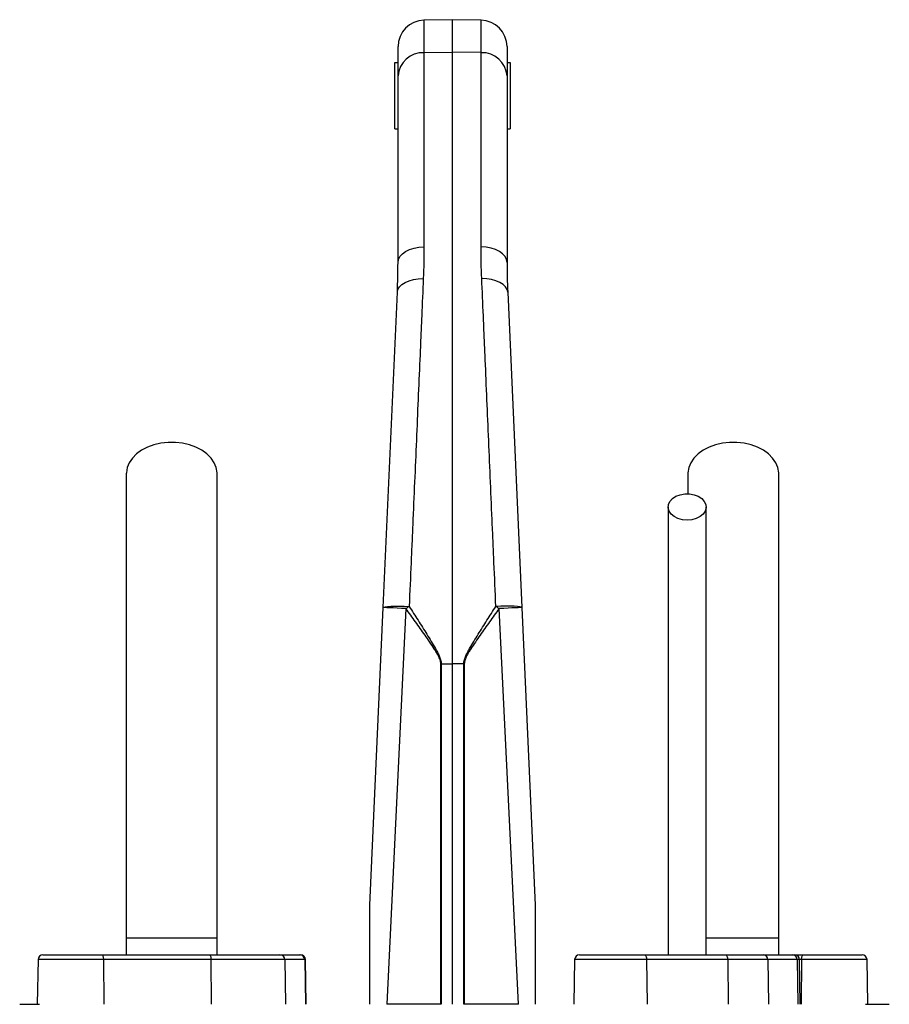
# Model space of a CAD drawing. Header units: millimetres. Extents: x 2293 to 3613, y 988 to 5170.
# Tile 12 of 12: x 2755 to 3282, y 4574 to 5170. Entities that reach past the tile are written whole.
import ezdxf

# ---------------------------------------------------------------- set-up
doc = ezdxf.new("R2010")
doc.units = ezdxf.units.MM
doc.header["$LTSCALE"] = 2

msp = doc.modelspace()

# ---------------------------------------------------------------- linework, layer by layer
at = {"color": 7, "linetype": 'Continuous', "lineweight": 25}
for p, q in [((3017.26, 5169.87), (2999.98, 5169.57)), ((3034.54, 5169.57), (3017.26, 5169.87)), ((3017.26, 5150.18), (3017.26, 5169.87)), ((2984.26, 5135.81), (2984.26, 5153.57)), ((2999.98, 5149.91), (3017.26, 5150.18)), ((2999.98, 5149.91), (2999.98, 5032.43)), ((3017.26, 4780), (3017.26, 5150.18)), ((3034.54, 5149.91), (3017.26, 5150.18)), ((3034.54, 5032.43), (3034.54, 5149.91)), ((3050.26, 5153.57), (3050.26, 5135.81)), ((2982.26, 5103.87), (2982.26, 5143.87)), ((2982.26, 5143.87), (2984.26, 5143.87)), ((3050.26, 5143.87), (3052.26, 5143.87)), ((3052.26, 5143.87), (3052.26, 5103.87)), ((2984.26, 5022.81), (2984.26, 5135.81)), ((3050.26, 5135.81), (3050.26, 5022.81)), ((2982.26, 5103.87), (2984.26, 5103.87)), ((3050.26, 5103.87), (3052.26, 5103.87)), ((2975.33, 4814.11), (2983.86, 5004.94)), ((3050.66, 5004.94), (3059.2, 4814.11)), ((3159.76, 4894.9), (3159.76, 4882.86)), ((2967.26, 4633.87), (2975.33, 4814.11)), ((2989.05, 4813.4), (2977.41, 4573.87)), ((3057.12, 4573.87), (3045.47, 4813.4)), ((3059.2, 4814.11), (3067.26, 4633.87)), ((3010.13, 4573.87), (3010.13, 4780)), ((3010.43, 4780), (3017.26, 4780)), ((3010.43, 4780), (3010.43, 4573.87)), ((3024.1, 4780), (3017.26, 4780)), ((3017.26, 4573.87), (3017.26, 4780)), ((3024.39, 4780), (3024.1, 4780)), ((3024.1, 4573.87), (3024.1, 4780)), ((3024.39, 4780), (3024.39, 4573.87)), ((2819.76, 4613.87), (2819.76, 4603.87)), ((2874.76, 4613.87), (2819.76, 4613.87)), ((2874.76, 4603.87), (2874.76, 4613.87)), ((3214.76, 4613.87), (3170.63, 4613.87)), ((3214.76, 4603.87), (3214.76, 4613.87)), ((2769.31, 4603.87), (2804.91, 4603.87)), ((2804.91, 4603.87), (2870.02, 4603.87)), ((2870.02, 4603.87), (2912.78, 4603.87)), ((2912.78, 4603.87), (2924.81, 4603.87)), ((2924.81, 4603.87), (2925.21, 4603.87)), ((3094.17, 4603.87), (3133.35, 4603.87)), ((3133.35, 4603.87), (3182.41, 4603.87)), ((3182.41, 4603.87), (3205.29, 4603.87)), ((3205.29, 4603.87), (3222.99, 4603.87)), ((3222.99, 4603.87), (3224.36, 4603.87)), ((3224.36, 4603.87), (3229.61, 4603.87)), ((3229.61, 4603.87), (3265.21, 4603.87)), ((2766.31, 4600.92), (2765.84, 4573.87)), ((2805.94, 4600.92), (2806.1, 4573.87)), ((2871.04, 4600.92), (2805.94, 4600.92)), ((2871.04, 4600.92), (2871.2, 4573.87)), ((2915.73, 4600.92), (2871.04, 4600.92)), ((2915.73, 4600.92), (2916.2, 4573.87)), ((2927.77, 4600.92), (2915.73, 4600.92)), ((2927.77, 4600.92), (2928.23, 4573.87)), ((2928.69, 4573.87), (2928.21, 4600.92)), ((3091.17, 4600.92), (3090.7, 4573.87)), ((3134.78, 4600.92), (3135.01, 4573.87)), ((3183.84, 4600.92), (3134.78, 4600.92)), ((3183.84, 4600.92), (3184.07, 4573.87)), ((3208.13, 4600.92), (3183.84, 4600.92)), ((3208.13, 4600.92), (3208.58, 4573.87)), ((3225.83, 4600.92), (3208.13, 4600.92)), ((3225.83, 4600.92), (3226.28, 4573.87)), ((3227.83, 4573.87), (3227.36, 4600.92)), ((3228.59, 4600.92), (3228.43, 4573.87)), ((3268.69, 4573.87), (3268.21, 4600.92)), ((2755.22, 4573.87), (2767.26, 4573.87)), ((3010.13, 4573.87), (2977.41, 4573.87)), ((3010.43, 4573.87), (3010.13, 4573.87)), ((3024.39, 4573.87), (3024.1, 4573.87)), ((3057.12, 4573.87), (3024.39, 4573.87)), ((3267.26, 4573.87), (3279.3, 4573.87))]:
    msp.add_line(p, q, dxfattribs=at)
at = {"color": 8, "linetype": 'Continuous', "lineweight": 25}
for p, q in [((2999.98, 5169.57), (2999.98, 5149.91)), ((3034.54, 5149.91), (3034.54, 5169.57)), ((2805.94, 4600.92), (2766.31, 4600.92)), ((2928.21, 4600.92), (2927.77, 4600.92)), ((3134.78, 4600.92), (3091.17, 4600.92)), ((3227.36, 4600.92), (3225.83, 4600.92)), ((3228.59, 4600.92), (3227.36, 4600.92)), ((3268.21, 4600.92), (3228.59, 4600.92))]:
    msp.add_line(p, q, dxfattribs=at)
at = {"color": 7, "linetype": 'Continuous', "lineweight": 25, "flags": 128}
for points in [[(2984.26, 5022.81), (2984.56, 5024.67), (2985.45, 5026.46), (2986.9, 5028.11), (2988.85, 5029.56), (2991.23, 5030.75), (2993.95, 5031.65), (2996.9, 5032.22), (2999.98, 5032.43)], [(3050.26, 5022.81), (3049.96, 5024.67), (3049.07, 5026.46), (3047.62, 5028.11), (3045.68, 5029.56), (3043.3, 5030.75), (3040.58, 5031.65), (3037.62, 5032.22), (3034.54, 5032.43)], [(2983.86, 5004.94), (2984.23, 5006.61), (2985.16, 5008.19), (2986.63, 5009.63), (2988.58, 5010.87), (2990.94, 5011.87), (2993.63, 5012.59), (2996.54, 5013.01), (2999.57, 5013.11)], [(3050.66, 5004.94), (3050.3, 5006.61), (3049.36, 5008.19), (3047.89, 5009.63), (3045.94, 5010.87), (3043.58, 5011.87), (3040.9, 5012.59), (3037.99, 5013.01), (3034.96, 5013.11)], [(2874.76, 4894.9), (2874.74, 4895.67), (2874.21, 4898.72), (2872.98, 4901.68), (2871.08, 4904.47), (2868.56, 4907), (2865.5, 4909.22), (2861.96, 4911.07), (2858.04, 4912.5), (2853.84, 4913.48), (2849.48, 4913.97), (2845.05, 4913.97), (2840.68, 4913.48), (2836.48, 4912.5), (2832.57, 4911.07), (2829.03, 4909.22), (2825.96, 4907), (2823.45, 4904.47), (2821.55, 4901.68), (2820.32, 4898.72), (2819.79, 4895.67), (2819.76, 4894.91)], [(3214.76, 4894.9), (3214.74, 4895.67), (3214.21, 4898.72), (3212.98, 4901.68), (3211.08, 4904.47), (3208.56, 4907), (3205.5, 4909.22), (3201.96, 4911.07), (3198.04, 4912.5), (3193.84, 4913.48), (3189.48, 4913.97), (3185.05, 4913.97), (3180.68, 4913.48), (3176.48, 4912.5), (3172.57, 4911.07), (3169.03, 4909.22), (3165.96, 4907), (3163.45, 4904.47), (3161.55, 4901.68), (3160.32, 4898.72), (3159.79, 4895.67), (3159.76, 4894.91)], [(3159.26, 4866.89), (3156.4, 4867.14), (3153.72, 4867.88), (3151.39, 4869.06), (3149.55, 4870.61), (3148.33, 4872.42), (3147.79, 4874.39), (3147.97, 4876.4), (3148.86, 4878.3), (3150.4, 4880), (3152.5, 4881.37), (3155.03, 4882.34), (3157.82, 4882.84), (3160.7, 4882.84), (3163.5, 4882.34), (3166.02, 4881.37), (3168.12, 4880), (3169.67, 4878.3), (3170.56, 4876.4), (3170.74, 4874.39), (3170.2, 4872.42), (3168.97, 4870.61), (3167.14, 4869.06), (3164.8, 4867.88), (3162.12, 4867.14), (3159.26, 4866.89)], [(2975.33, 4814.11), (2975.64, 4814.35), (2976.53, 4814.55), (2977.98, 4814.71), (2979.93, 4814.82), (2982.3, 4814.88), (2985.01, 4814.88), (2987.96, 4814.83), (2991.03, 4814.72)], [(2989.05, 4813.4), (2986.28, 4813.52), (2983.66, 4813.65), (2981.29, 4813.77), (2979.24, 4813.87), (2977.57, 4813.96), (2976.33, 4814.03), (2975.58, 4814.08), (2975.33, 4814.11)], [(3059.2, 4814.11), (3058.89, 4814.35), (3057.99, 4814.55), (3056.54, 4814.71), (3054.6, 4814.82), (3052.22, 4814.88), (3049.51, 4814.88), (3046.57, 4814.83), (3043.49, 4814.72)], [(3059.2, 4814.11), (3058.95, 4814.08), (3058.19, 4814.03), (3056.96, 4813.96), (3055.29, 4813.87), (3053.24, 4813.77), (3050.86, 4813.65), (3048.25, 4813.52), (3045.47, 4813.4)], [(2804.91, 4603.87), (2805.11, 4603.81), (2805.3, 4603.65), (2805.48, 4603.37), (2805.63, 4603.01), (2805.76, 4602.56), (2805.86, 4602.05), (2805.92, 4601.5), (2805.94, 4600.92)], [(2870.02, 4603.87), (2870.22, 4603.81), (2870.41, 4603.65), (2870.58, 4603.37), (2870.74, 4603.01), (2870.86, 4602.56), (2870.96, 4602.05), (2871.02, 4601.5), (2871.04, 4600.92)], [(3133.35, 4603.87), (3133.63, 4603.81), (3133.89, 4603.65), (3134.14, 4603.37), (3134.35, 4603.01), (3134.53, 4602.56), (3134.66, 4602.05), (3134.75, 4601.5), (3134.78, 4600.92)], [(3182.41, 4603.87), (3182.69, 4603.81), (3182.95, 4603.65), (3183.2, 4603.37), (3183.41, 4603.01), (3183.59, 4602.56), (3183.73, 4602.05), (3183.81, 4601.5), (3183.84, 4600.92)], [(3228.59, 4600.92), (3228.61, 4601.5), (3228.67, 4602.05), (3228.77, 4602.56), (3228.89, 4603.01), (3229.05, 4603.37), (3229.22, 4603.65), (3229.41, 4603.81), (3229.61, 4603.87)]]:
    msp.add_lwpolyline(points, dxfattribs=at)
at = {"color": 7, "linetype": 'Continuous', "lineweight": 25}
for centre, radius, start, end in [((3000.26, 5153.57), 16, 91, 180), ((3034.26, 5153.57), 16, 0, 89), ((2999.33, 5134.82), 15.1, 87.53232, 176.24432), ((3035.19, 5134.82), 15.1, 3.75568, 92.46768), ((3102.77, 4645.66), 202.65, 123.46297, 124.1358), ((2931.75, 4645.66), 202.65, 55.8642, 56.53703), ((2769.31, 4600.87), 3, 90, 179), ((2912.76, 4600.89), 2.98, 0.55462, 89.5683), ((2924.79, 4600.89), 2.98, 0.55462, 89.5683), ((2925.21, 4600.87), 3, 1, 90), ((3094.17, 4600.87), 3, 90, 179), ((3205.21, 4600.95), 2.92, 359.48682, 88.47698), ((3222.91, 4600.95), 2.92, 359.48682, 88.47698), ((3224.36, 4600.87), 3, 1, 90), ((3265.21, 4600.87), 3, 1, 90)]:
    msp.add_arc(centre, radius, start, end, dxfattribs=at)
for points in [[(2999.98, 5032.43), (2999.98, 5026.12), (2999.85, 5019.68), (2999.57, 5013.11)], [(3034.96, 5013.11), (3034.68, 5019.68), (3034.54, 5026.12), (3034.54, 5032.43)], [(2983.86, 5004.94), (2984.14, 5011.02), (2984.26, 5016.98), (2984.26, 5022.81)], [(3050.26, 5022.81), (3050.26, 5016.98), (3050.39, 5011.02), (3050.66, 5004.94)], [(3010.13, 4780), (3010.23, 4780), (3010.33, 4780), (3010.43, 4780)]]:
    msp.add_open_spline(points, degree=3, dxfattribs=at)
for points, knots in [([(2999.57, 5013.11), (2999.25, 5005.71), (2998.92, 4998.16), (2998.43, 4986.61), (2998.26, 4982.73), (2997.92, 4974.91), (2997.76, 4970.98), (2996.9, 4951.2), (2996.21, 4934.98), (2994.78, 4901.78), (2994.05, 4884.8), (2993.11, 4863.07), (2992.92, 4858.71), (2992.55, 4849.96), (2992.36, 4845.58), (2991.79, 4832.41), (2991.41, 4823.58), (2991.03, 4814.72)], [0, 0, 0, 0, 0.125, 0.125, 0.1875, 0.1875, 0.25, 0.25, 0.5, 0.5, 0.75, 0.75, 0.8125, 0.8125, 0.875, 0.875, 1, 1, 1, 1]), ([(3043.49, 4814.72), (3043.11, 4823.58), (3042.73, 4832.41), (3042.17, 4845.61), (3041.98, 4850), (3041.6, 4858.73), (3041.41, 4863.07), (3040.48, 4884.68), (3039.76, 4901.62), (3038.33, 4934.82), (3037.63, 4951.09), (3036.77, 4970.98), (3036.6, 4974.93), (3036.26, 4982.76), (3036.1, 4986.64), (3035.6, 4998.16), (3035.28, 5005.71), (3034.96, 5013.11)], [0, 0, 0, 0, 0.125, 0.125, 0.1875, 0.1875, 0.25, 0.25, 0.5, 0.5, 0.75, 0.75, 0.8125, 0.8125, 0.875, 0.875, 1, 1, 1, 1]), ([(2819.76, 4894.9), (2819.76, 4889.03), (2819.76, 4877.39), (2819.76, 4859.83), (2819.76, 4842.08), (2819.76, 4823.96), (2819.76, 4805.24), (2819.76, 4785.77), (2819.76, 4766.3), (2819.76, 4747), (2819.76, 4728.03), (2819.76, 4708.72), (2819.76, 4687.25), (2819.76, 4663.82), (2819.76, 4638.67), (2819.76, 4622.07), (2819.76, 4613.87)], [0, 0, 0, 0, 0.079644, 0.158009, 0.235124, 0.311015, 0.385614, 0.459005, 0.531252, 0.593311, 0.65426, 0.714301, 0.773508, 0.85087, 0.926319, 1, 1, 1, 1]), ([(2874.76, 4613.87), (2874.76, 4618.94), (2874.76, 4629.48), (2874.76, 4645.89), (2874.76, 4663.52), (2874.76, 4680.84), (2874.76, 4697.67), (2874.76, 4713.75), (2874.76, 4730.26), (2874.76, 4747.76), (2874.76, 4766.03), (2874.76, 4784.88), (2874.76, 4803.51), (2874.76, 4821.86), (2874.76, 4840.03), (2874.76, 4858.18), (2874.76, 4876.47), (2874.76, 4888.68), (2874.76, 4894.9)], [0, 0, 0, 0, 0.045521, 0.094717, 0.147611, 0.204275, 0.251456, 0.300858, 0.352419, 0.406213, 0.470225, 0.53729, 0.607172, 0.679907, 0.755587, 0.834151, 0.915609, 1, 1, 1, 1]), ([(3214.76, 4613.87), (3214.76, 4618.94), (3214.76, 4629.48), (3214.76, 4645.89), (3214.76, 4663.52), (3214.76, 4680.84), (3214.76, 4697.67), (3214.76, 4713.75), (3214.76, 4730.26), (3214.76, 4747.76), (3214.76, 4766.03), (3214.76, 4784.88), (3214.76, 4803.51), (3214.76, 4821.86), (3214.76, 4840.03), (3214.76, 4858.18), (3214.76, 4876.47), (3214.76, 4888.68), (3214.76, 4894.9)], [0, 0, 0, 0, 0.045521, 0.094717, 0.147611, 0.204275, 0.251456, 0.300858, 0.352419, 0.406213, 0.470225, 0.53729, 0.607172, 0.679907, 0.755587, 0.834151, 0.915609, 1, 1, 1, 1]), ([(3147.76, 4874.9), (3147.76, 4870.95), (3147.76, 4863.48), (3147.76, 4852.88), (3147.76, 4843.49), (3147.76, 4835.34), (3147.76, 4827.8), (3147.76, 4820.47), (3147.76, 4812.83), (3147.76, 4802.87), (3147.76, 4790.34), (3147.76, 4774.89), (3147.76, 4759.45), (3147.76, 4744.14), (3147.76, 4729.2), (3147.76, 4714.14), (3147.76, 4701.9), (3147.76, 4692.64), (3147.76, 4685.61), (3147.76, 4677.41), (3147.76, 4667.51), (3147.76, 4655.94), (3147.76, 4642.74), (3147.76, 4627.93), (3147.76, 4614.79), (3147.76, 4606.58), (3147.76, 4603.87)], [0, 0, 0, 0, 0.0552673, 0.1044404, 0.1475209, 0.1845131, 0.2154201, 0.2486957, 0.2816574, 0.3151574, 0.3761884, 0.4375873, 0.4991071, 0.5515913, 0.604003, 0.6551215, 0.7029147, 0.7232636, 0.7441261, 0.7698876, 0.8009654, 0.8373297, 0.8781311, 0.9239749, 0.9748852, 1, 1, 1, 1]), ([(3170.76, 4603.87), (3170.76, 4607.27), (3170.76, 4616.56), (3170.76, 4630.87), (3170.76, 4645.94), (3170.76, 4658.44), (3170.76, 4668.94), (3170.76, 4678.34), (3170.76, 4691.65), (3170.76, 4709.08), (3170.76, 4729.94), (3170.76, 4748.78), (3170.76, 4765.71), (3170.76, 4780.7), (3170.76, 4794.49), (3170.76, 4805.02), (3170.76, 4813.3), (3170.76, 4820.31), (3170.76, 4828.69), (3170.76, 4838.41), (3170.76, 4849.43), (3170.76, 4861.74), (3170.76, 4870.35), (3170.76, 4874.9)], [0, 0, 0, 0, 0.031526, 0.086056, 0.132732, 0.171571, 0.202645, 0.231141, 0.260031, 0.328885, 0.39862, 0.468523, 0.527313, 0.585972, 0.642144, 0.694118, 0.718091, 0.748453, 0.785466, 0.82912, 0.879422, 0.93638, 1, 1, 1, 1]), ([(3010.13, 4780), (3010.13, 4780.42), (3010.1, 4780.84), (3009.95, 4781.66), (3009.84, 4782.06), (3009.46, 4783.25), (3009.12, 4784), (3008.37, 4785.48), (3007.96, 4786.2), (3007.11, 4787.63), (3006.67, 4788.33), (3005.33, 4790.42), (3004.4, 4791.8), (3002.52, 4794.53), (3001.57, 4795.89), (2998.71, 4799.96), (2996.79, 4802.65), (2992.93, 4808.03), (2990.99, 4810.72), (2989.05, 4813.4)], [0, 0, 0, 0, 0.03125, 0.03125, 0.0625, 0.0625, 0.125, 0.125, 0.1875, 0.1875, 0.25, 0.25, 0.375, 0.375, 0.5, 0.5, 0.75, 0.75, 1, 1, 1, 1]), ([(2991.03, 4814.72), (2992.82, 4811.92), (2994.61, 4809.11), (2998.19, 4803.49), (2999.97, 4800.67), (3002.61, 4796.42), (3003.49, 4795), (3005.22, 4792.15), (3006.07, 4790.72), (3007.3, 4788.54), (3007.71, 4787.81), (3008.48, 4786.33), (3008.85, 4785.59), (3009.53, 4784.06), (3009.83, 4783.29), (3010.17, 4782.08), (3010.27, 4781.67), (3010.39, 4780.84), (3010.43, 4780.42), (3010.43, 4780)], [0, 0, 0, 0, 0.25, 0.25, 0.5, 0.5, 0.625, 0.625, 0.75, 0.75, 0.8125, 0.8125, 0.875, 0.875, 0.9375, 0.9375, 0.96875, 0.96875, 1, 1, 1, 1]), ([(3024.1, 4780), (3024.1, 4780.85), (3024.24, 4781.67), (3024.69, 4783.28), (3025, 4784.06), (3025.68, 4785.59), (3026.05, 4786.34), (3026.82, 4787.82), (3027.23, 4788.55), (3028.46, 4790.72), (3029.31, 4792.15), (3031.04, 4795.01), (3031.92, 4796.42), (3034.56, 4800.67), (3036.34, 4803.49), (3039.91, 4809.11), (3041.7, 4811.92), (3043.49, 4814.72)], [0, 0, 0, 0, 0.0625, 0.0625, 0.125, 0.125, 0.1875, 0.1875, 0.25, 0.25, 0.375, 0.375, 0.5, 0.5, 0.75, 0.75, 1, 1, 1, 1]), ([(3045.47, 4813.4), (3043.54, 4810.72), (3041.6, 4808.04), (3037.74, 4802.66), (3035.82, 4799.97), (3032.96, 4795.9), (3032.01, 4794.54), (3030.14, 4791.81), (3029.21, 4790.44), (3027.87, 4788.35), (3027.43, 4787.65), (3026.58, 4786.23), (3026.17, 4785.51), (3025.42, 4784.02), (3025.07, 4783.25), (3024.69, 4782.07), (3024.58, 4781.67), (3024.43, 4780.85), (3024.39, 4780.42), (3024.39, 4780)], [0, 0, 0, 0, 0.25, 0.25, 0.5, 0.5, 0.625, 0.625, 0.75, 0.75, 0.8125, 0.8125, 0.875, 0.875, 0.9375, 0.9375, 0.96875, 0.96875, 1, 1, 1, 1]), ([(2967.26, 4573.87), (2967.26, 4578.96), (2967.26, 4584.06), (2967.26, 4594.23), (2967.26, 4599.32), (2967.26, 4606.94), (2967.26, 4609.48), (2967.26, 4614.55), (2967.26, 4617.08), (2967.26, 4620.87), (2967.26, 4622.13), (2967.26, 4624.64), (2967.26, 4625.9), (2967.26, 4627.77), (2967.26, 4628.39), (2967.26, 4629.62), (2967.26, 4630.23), (2967.26, 4631.45), (2967.26, 4632.04), (2967.26, 4632.89), (2967.26, 4633.17), (2967.26, 4633.53), (2967.26, 4633.64), (2967.26, 4633.81), (2967.26, 4633.87), (2967.26, 4633.87)], [0, 0, 0, 0, 0.25, 0.25, 0.5, 0.5, 0.625, 0.625, 0.75, 0.75, 0.8125, 0.8125, 0.875, 0.875, 0.90625, 0.90625, 0.9375, 0.9375, 0.96875, 0.96875, 0.984375, 0.984375, 0.992187, 0.992187, 1, 1, 1, 1]), ([(3067.26, 4633.87), (3067.26, 4633.87), (3067.26, 4633.81), (3067.26, 4633.63), (3067.26, 4633.52), (3067.26, 4633.15), (3067.26, 4632.87), (3067.26, 4632.02), (3067.26, 4631.42), (3067.26, 4630.21), (3067.26, 4629.59), (3067.26, 4628.35), (3067.26, 4627.73), (3067.26, 4625.87), (3067.26, 4624.61), (3067.26, 4622.1), (3067.26, 4620.84), (3067.26, 4617.05), (3067.26, 4614.52), (3067.26, 4609.45), (3067.26, 4606.91), (3067.26, 4599.3), (3067.26, 4594.22), (3067.26, 4584.05), (3067.26, 4578.96), (3067.26, 4573.87)], [0, 0, 0, 0, 0.007812, 0.007812, 0.015625, 0.015625, 0.03125, 0.03125, 0.0625, 0.0625, 0.09375, 0.09375, 0.125, 0.125, 0.1875, 0.1875, 0.25, 0.25, 0.375, 0.375, 0.5, 0.5, 0.75, 0.75, 1, 1, 1, 1]), ([(3279.3, 4573.87), (3280.04, 4573.87), (3281.55, 4573.87), (3281.65, 4573.87), (3281.7, 4573.87)], [0, 0, 0, 0, 0.487663, 1, 1, 1, 1])]:
    msp.add_open_spline(points, degree=3, knots=knots, dxfattribs=at)

doc.saveas('drawing.dxf')
